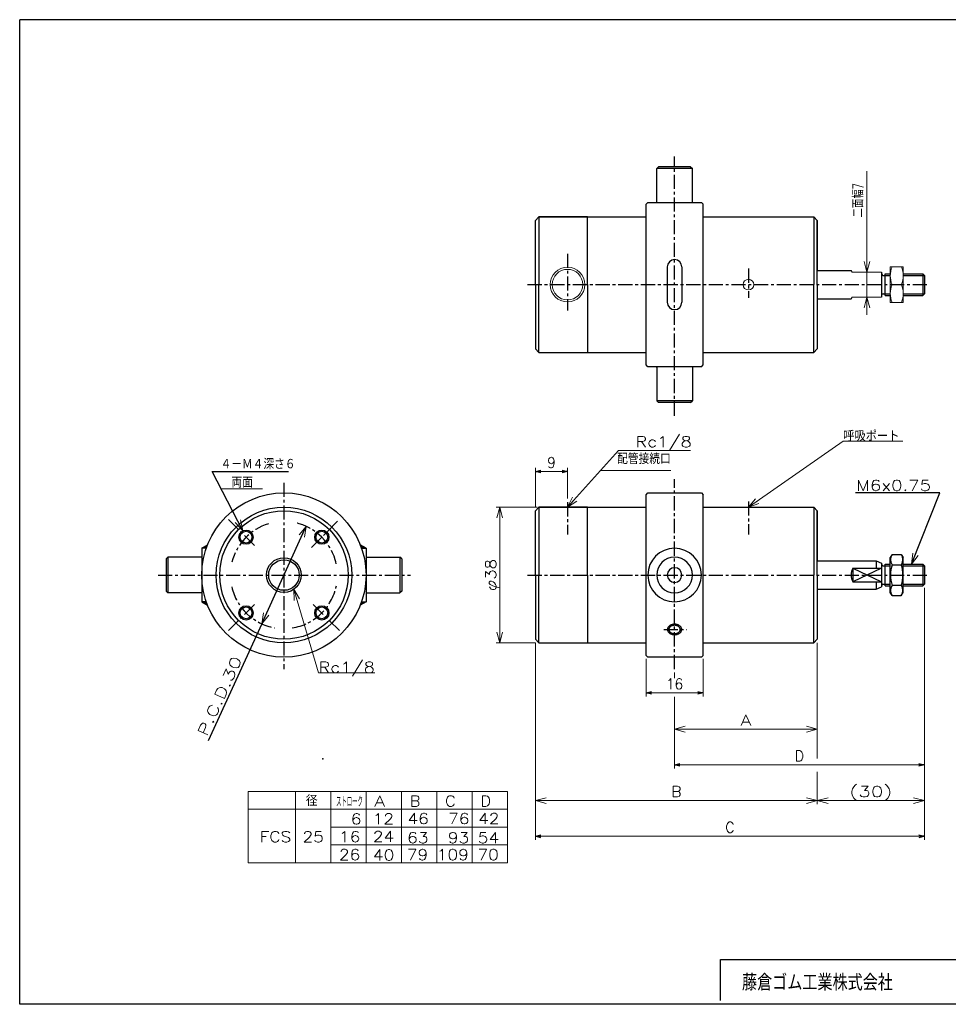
# Model space of a CAD drawing. Header units: millimetres. Extents: x -197 to 197, y -141 to 141.
# Tile 1 of 2: x -197 to 63, y -135 to 141. Entities that reach past the tile are written whole.
import ezdxf
from ezdxf.enums import TextEntityAlignment as Align

# ---------------------------------------------------------------- set-up
doc = ezdxf.new("R2010")
doc.units = ezdxf.units.MM
doc.header["$LTSCALE"] = 0.125
doc.header["$PDSIZE"] = 1
doc.linetypes.add('CENTER', pattern=[50.8, 31.75, -6.35, 6.35, -6.35])
doc.layers.add('Layer0001', color=7, linetype='Continuous')
doc.layers.add('ZUWAKU', color=7, linetype='Continuous')
doc.styles.add('dcStyle0', font='txt.shx', dxfattribs={"width": 0.9375, "bigfont": 'bigfont'})
doc.dimstyles.new('DaDimRotatedStyle', dxfattribs={"dimtxt": 3, "dimasz": 1.500001, "dimexe": 1, "dimexo": 0.5, "dimgap": 1, "dimtad": 3, "dimdsep": 46, "dimtxsty": 'dcStyle0', "dimblk1": 'OPEN30', "dimblk2": 'OPEN30', "dimsah": 1, "dimcen": 0.09, "dimclrd": 4, "dimclre": 4, "dimclrt": 4, "dimadec": 0, "dimazin": 2, "dimtfac": 1, "dimtdec": 4, "dimtmove": 0, "dimatfit": 0, "dimfxl": 1, "dimarcsym": 0})

# ---------------------------------------------------------------- blocks, each defined once
blk = doc.blocks.new('DC_GROUP_Φ25_1')
at = {"color": 4, "linetype": 'Continuous', "lineweight": 18}
for p, q in [((-43.47, 4.47), (-42.06, 7.24)), ((-43.47, 4.47), (-41.46, 6.71)), ((-40.87, 6.17), (-43.47, 4.47))]:
    blk.add_line(p, q, dxfattribs=at)
blk = doc.blocks.new('DC_GROUP_Φ25_2')
at = {"color": 4, "linetype": 'Continuous', "lineweight": 18}
for p, q in [((-129.18, -28.17), (-128.66, -25.11)), ((-129.18, -28.17), (-127.93, -25.44)), ((-127.2, -25.78), (-129.18, -28.17))]:
    blk.add_line(p, q, dxfattribs=at)
blk = doc.blocks.new('DC_GROUP_Φ25_3')
at = {"color": 4, "linetype": 'Continuous', "lineweight": 18}
for p, q in [((-118.68, -3.28), (-116.7, -0.89)), ((-116.7, -0.89), (-117.95, -3.61)), ((-116.7, -0.89), (-117.22, -3.95))]:
    blk.add_line(p, q, dxfattribs=at)
blk = doc.blocks.new('DC_GROUP_Φ25_4')
at = {"color": 4, "linetype": 'Continuous', "lineweight": 18}
for p, q in [((-134.47, -2.15), (-136.57, 0.15)), ((-134.47, -2.15), (-135.85, 0.52)), ((-135.14, 0.89), (-134.47, -2.15))]:
    blk.add_line(p, q, dxfattribs=at)
blk = doc.blocks.new('DC_GROUP_Φ25_5')
at = {"color": 4, "linetype": 'Continuous', "lineweight": 18}
for p, q in [((52.93, -11.53), (53.28, -8.44)), ((52.93, -11.53), (54.03, -8.74)), ((54.78, -9.03), (52.93, -11.53))]:
    blk.add_line(p, q, dxfattribs=at)
blk = doc.blocks.new('DC_GROUP_Φ25_6')
at = {"color": 4, "linetype": 'Continuous', "lineweight": 25}
for radius in [2, 1.65]:
    blk.add_circle((-133.55, -3.92), radius, dxfattribs=at)
blk = doc.blocks.new('DC_GROUP_Φ25_7')
at = {"color": 4, "linetype": 'Continuous', "lineweight": 25}
for radius in [2, 1.65]:
    blk.add_circle((-133.55, -25.13), radius, dxfattribs=at)
blk = doc.blocks.new('DC_GROUP_Φ25_8')
at = {"color": 4, "linetype": 'Continuous', "lineweight": 25}
for radius in [2, 1.65]:
    blk.add_circle((-112.33, -25.13), radius, dxfattribs=at)
blk = doc.blocks.new('DC_GROUP_Φ25_9')
at = {"color": 4, "linetype": 'Continuous', "lineweight": 25}
for radius in [2, 1.65]:
    blk.add_circle((-112.33, -3.92), radius, dxfattribs=at)
blk = doc.blocks.new('DC_GROUP_Φ25_10')
at = {"color": 4, "linetype": 'Continuous', "lineweight": 25}
for p, q in [((47.49, -8.75), (46.99, -9.63)), ((46.99, -19.43), (46.99, -9.63)), ((47.49, -8.75), (50.08, -8.75)), ((50.08, -8.75), (50.59, -9.63)), ((50.59, -19.43), (50.59, -9.63)), ((47.49, -11.64), (50.08, -11.64)), ((47.49, -17.41), (50.08, -17.41)), ((47.49, -20.3), (46.99, -19.43)), ((47.49, -20.3), (50.08, -20.3)), ((50.08, -20.3), (50.59, -19.43))]:
    blk.add_line(p, q, dxfattribs=at)
for centre, radius, start, end in [((49.6, -10.2), 2.56, 145.6111, 214.3889), ((47.97, -10.2), 2.56, 325.6111, 34.3889), ((56.6, -14.53), 9.55, 162.4111, 197.5889), ((40.97, -14.53), 9.55, 342.4111, 17.5889), ((49.6, -18.86), 2.56, 145.6111, 214.3889), ((47.97, -18.86), 2.56, 325.6111, 34.3889)]:
    blk.add_arc(centre, radius, start, end, dxfattribs=at)
blk = doc.blocks.new('DC_GROUP_Φ25_16')
at = {"color": 4, "linetype": 'Continuous', "lineweight": 13}
for p, q in [((50.59, 71.8), (46.99, 71.8)), ((46.99, 71.8), (46.99, 61.8)), ((50.59, 61.8), (50.59, 71.8)), ((47.48, 66.8), (50.09, 66.8)), ((46.99, 61.8), (50.59, 61.8))]:
    blk.add_line(p, q, dxfattribs=at)
for centre, start, end in [((53.46, 69.3), 157.3406, 202.6594), ((44.11, 69.3), 337.3406, 22.6594), ((53.46, 64.3), 157.3406, 202.6594), ((44.11, 64.3), 337.3406, 22.6594)]:
    blk.add_arc(centre, 6.49, start, end, dxfattribs=at)
blk = doc.blocks.new('DC_GROUP_Φ25_18')
at = {"color": 4, "linetype": 'Continuous', "lineweight": 18}
for p, q in [((-62.47, -33.53), (-63.27, -30.53)), ((-61.66, -30.53), (-62.47, -33.53)), ((-62.47, -33.53), (-62.47, -30.53))]:
    blk.add_line(p, q, dxfattribs=at)
blk = doc.blocks.new('DC_GROUP_Φ25_19')
at = {"color": 4, "linetype": 'Continuous', "lineweight": 18}
for p, q in [((-63.27, 1.47), (-62.47, 4.47)), ((-62.47, 4.47), (-61.66, 1.47)), ((-62.47, 4.47), (-62.47, 1.47))]:
    blk.add_line(p, q, dxfattribs=at)
blk = doc.blocks.new('DC_GROUP_Φ25_17')
at = {"color": 4, "linetype": 'Continuous', "lineweight": 13}
for p, q in [((-61.24, 4.47), (-63.47, 4.47)), ((-62.47, -33.53), (-62.47, 4.47)), ((-52.47, 4.47), (-60.34, 4.47)), ((-52.47, -33.53), (-63.47, -33.53))]:
    blk.add_line(p, q, dxfattribs=at)
at = {"linetype": 'Continuous'}
for name in ['DC_GROUP_Φ25_19', 'DC_GROUP_Φ25_18']:
    blk.add_blockref(name, (0, 0), dxfattribs=at)
at = {"color": 4, "style": 'dcStyle0', "width": 0.9375}
blk.add_text('φ38', height=3, rotation=90, dxfattribs=at).set_placement((-63.47, -19.03), (-63.47, -10.03), align=Align.FIT)
blk = doc.blocks.new('DC_GROUP_Φ25_21')
at = {"color": 4, "linetype": 'Continuous', "lineweight": 18}
for p, q in [((-120.09, -21.63), (-120.18, -18.53)), ((-120.18, -18.53), (-118.55, -21.17)), ((-120.18, -18.53), (-119.32, -21.4))]:
    blk.add_line(p, q, dxfattribs=at)
blk = doc.blocks.new('DC_GROUP_Φ25_20')
at = {"color": 4, "linetype": 'Continuous', "lineweight": 13}
for p, q in [((-120.18, -18.53), (-113.23, -41.88)), ((-113.23, -41.88), (-97.5, -41.88))]:
    blk.add_line(p, q, dxfattribs=at)
at = {"linetype": 'Continuous'}
blk.add_blockref('DC_GROUP_Φ25_21', (0, 0), dxfattribs=at)
at = {"color": 4, "style": 'dcStyle0', "width": 1.05}
blk.add_text('Rc1/8', height=3, dxfattribs=at).set_placement((-113.23, -41.88), (-97.48, -41.88), align=Align.FIT)
blk = doc.blocks.new('DC_GROUP_Φ25_23')
at = {"color": 4, "linetype": 'Continuous', "lineweight": 18}
for p, q in [((40.45, 70.3), (39.64, 73.3)), ((41.25, 73.3), (40.45, 70.3)), ((40.45, 70.3), (40.45, 73.3))]:
    blk.add_line(p, q, dxfattribs=at)
blk = doc.blocks.new('DC_GROUP_Φ25_24')
at = {"color": 4, "linetype": 'Continuous', "lineweight": 18}
for p, q in [((39.64, 60.3), (40.45, 63.3)), ((40.45, 63.3), (41.25, 60.3)), ((40.45, 63.3), (40.45, 60.3))]:
    blk.add_line(p, q, dxfattribs=at)
blk = doc.blocks.new('DC_GROUP_Φ25_22')
at = {"color": 4, "linetype": 'Continuous', "lineweight": 13}
for p, q in [((40.45, 98.61), (40.45, 70.3)), ((40.45, 63.3), (40.45, 70.3)), ((40.45, 58.3), (40.45, 63.3))]:
    blk.add_line(p, q, dxfattribs=at)
at = {"linetype": 'Continuous'}
for name in ['DC_GROUP_Φ25_23', 'DC_GROUP_Φ25_24']:
    blk.add_blockref(name, (0, 0), dxfattribs=at)
at = {"color": 4, "style": 'dcStyle0', "width": 0.695652}
blk.add_text('二面幅7', height=3, rotation=90, dxfattribs=at).set_placement((39.45, 85.61), (39.45, 95.21), align=Align.FIT)
blk = doc.blocks.new('DC_GROUP_Φ25_29')
at = {"color": 4, "linetype": 'Continuous', "lineweight": 25}
for p, q in [((-145.82, -7.03), (-145.86, -6.98)), ((-145.4, -7.03), (-145.6, -6.83)), ((-144.97, -7.03), (-145.33, -6.67)), ((-144.65, -6.93), (-145.06, -6.52)), ((-144.54, -6.62), (-144.79, -6.36)), ((-144.42, -6.31), (-144.52, -6.21))]:
    blk.add_line(p, q, dxfattribs=at)
blk = doc.blocks.new('DC_GROUP_Φ25_30')
at = {"color": 4, "linetype": 'Continuous', "lineweight": 25}
for p, q in [((-145.82, -22.03), (-145.86, -22.07)), ((-145.4, -22.03), (-145.6, -22.23)), ((-144.97, -22.03), (-145.33, -22.38)), ((-144.65, -22.13), (-145.06, -22.54)), ((-144.54, -22.44), (-144.79, -22.69)), ((-144.42, -22.75), (-144.52, -22.85))]:
    blk.add_line(p, q, dxfattribs=at)
blk = doc.blocks.new('DC_GROUP_Φ25_31')
at = {"color": 4, "linetype": 'Continuous', "lineweight": 25}
for p, q in [((-101.46, -6.31), (-101.36, -6.21)), ((-101.34, -6.62), (-101.09, -6.36)), ((-101.23, -6.93), (-100.82, -6.52)), ((-100.91, -7.03), (-100.55, -6.67)), ((-100.48, -7.03), (-100.29, -6.83)), ((-100.06, -7.03), (-100.02, -6.98))]:
    blk.add_line(p, q, dxfattribs=at)
blk = doc.blocks.new('DC_GROUP_Φ25_32')
at = {"color": 4, "linetype": 'Continuous', "lineweight": 25}
for p, q in [((-100.91, -22.03), (-100.55, -22.38)), ((-100.48, -22.03), (-100.29, -22.23)), ((-100.06, -22.03), (-100.02, -22.07)), ((-101.46, -22.75), (-101.36, -22.85)), ((-101.34, -22.44), (-101.09, -22.69)), ((-101.23, -22.13), (-100.82, -22.54))]:
    blk.add_line(p, q, dxfattribs=at)
blk = doc.blocks.new('DC_GROUP_Φ25_33')
at = {"color": 4, "linetype": 'Continuous', "lineweight": 25}
for p, q in [((-15.46, -29.64), (-15.47, -29.77)), ((-15.47, -29.77), (-15.46, -29.89)), ((-15.43, -29.51), (-15.46, -29.64)), ((-15.46, -29.89), (-15.43, -30.02)), ((-15.4, -29.39), (-15.43, -29.51)), ((-15.43, -30.02), (-15.4, -30.15)), ((-15.34, -29.26), (-15.4, -29.39)), ((-15.4, -30.15), (-15.34, -30.27)), ((-15.28, -29.15), (-15.34, -29.26)), ((-15.34, -30.27), (-15.28, -30.39)), ((-15.2, -29.03), (-15.28, -29.15)), ((-15.1, -28.92), (-15.2, -29.03)), ((-15, -28.82), (-15.1, -28.92)), ((-14.88, -28.73), (-15, -28.82)), ((-14.75, -28.64), (-14.88, -28.73)), ((-14.61, -28.56), (-14.75, -28.64)), ((-14.47, -28.5), (-14.61, -28.56)), ((-14.31, -28.44), (-14.47, -28.5)), ((-14.15, -28.39), (-14.31, -28.44)), ((-13.98, -28.35), (-14.15, -28.39)), ((-13.81, -28.32), (-13.98, -28.35)), ((-13.64, -28.3), (-13.81, -28.32)), ((-13.47, -28.3), (-13.64, -28.3)), ((-13.29, -28.3), (-13.47, -28.3)), ((-13.12, -28.32), (-13.29, -28.3)), ((-12.95, -28.35), (-13.12, -28.32)), ((-12.78, -28.39), (-12.95, -28.35)), ((-12.62, -28.44), (-12.78, -28.39)), ((-12.47, -28.5), (-12.62, -28.44)), ((-12.32, -28.56), (-12.47, -28.5)), ((-12.18, -28.64), (-12.32, -28.56)), ((-12.05, -28.73), (-12.18, -28.64)), ((-11.93, -28.82), (-12.05, -28.73)), ((-11.83, -28.92), (-11.93, -28.82)), ((-11.73, -29.03), (-11.83, -28.92)), ((-11.65, -29.15), (-11.73, -29.03)), ((-11.59, -29.26), (-11.65, -29.15)), ((-11.65, -30.39), (-11.59, -30.27)), ((-11.53, -29.39), (-11.59, -29.26)), ((-11.59, -30.27), (-11.53, -30.15)), ((-11.5, -29.51), (-11.53, -29.39)), ((-11.53, -30.15), (-11.5, -30.02)), ((-11.47, -29.64), (-11.5, -29.51)), ((-11.5, -30.02), (-11.47, -29.89)), ((-11.47, -29.77), (-11.47, -29.64)), ((-11.47, -29.89), (-11.47, -29.77)), ((-15.28, -30.39), (-15.2, -30.5)), ((-15.2, -30.5), (-15.1, -30.61)), ((-15.1, -30.61), (-15, -30.71)), ((-15, -30.71), (-14.88, -30.8)), ((-14.88, -30.8), (-14.75, -30.89)), ((-14.75, -30.89), (-14.61, -30.97)), ((-14.61, -30.97), (-14.47, -31.04)), ((-14.47, -31.04), (-14.31, -31.1)), ((-14.31, -31.1), (-14.15, -31.15)), ((-14.15, -31.15), (-13.98, -31.18)), ((-13.98, -31.18), (-13.81, -31.21)), ((-13.81, -31.21), (-13.64, -31.23)), ((-13.64, -31.23), (-13.47, -31.23)), ((-13.47, -31.23), (-13.29, -31.23)), ((-13.29, -31.23), (-13.12, -31.21)), ((-13.12, -31.21), (-12.95, -31.18)), ((-12.95, -31.18), (-12.78, -31.15)), ((-12.78, -31.15), (-12.62, -31.1)), ((-12.62, -31.1), (-12.47, -31.04)), ((-12.47, -31.04), (-12.32, -30.97)), ((-12.32, -30.97), (-12.18, -30.89)), ((-12.18, -30.89), (-12.05, -30.8)), ((-12.05, -30.8), (-11.93, -30.71)), ((-11.93, -30.71), (-11.83, -30.61)), ((-11.83, -30.61), (-11.73, -30.5)), ((-11.73, -30.5), (-11.65, -30.39))]:
    blk.add_line(p, q, dxfattribs=at)
blk = doc.blocks.new('DC_GROUP_Φ25_34')
at = {"color": 4, "linetype": 'Continuous', "lineweight": 25}
for p, q in [((-15.06, -29.66), (-15.07, -29.77)), ((-15.07, -29.77), (-15.06, -29.87)), ((-15.04, -29.56), (-15.06, -29.66)), ((-15.06, -29.87), (-15.04, -29.97)), ((-15.01, -29.46), (-15.04, -29.56)), ((-15.04, -29.97), (-15.01, -30.07)), ((-14.97, -29.37), (-15.01, -29.46)), ((-15.01, -30.07), (-14.97, -30.16)), ((-14.92, -29.27), (-14.97, -29.37)), ((-14.97, -30.16), (-14.92, -30.26)), ((-14.85, -29.18), (-14.92, -29.27)), ((-14.92, -30.26), (-14.85, -30.35)), ((-14.78, -29.1), (-14.85, -29.18)), ((-14.69, -29.02), (-14.78, -29.1)), ((-14.6, -28.94), (-14.69, -29.02)), ((-14.49, -28.87), (-14.6, -28.94)), ((-14.38, -28.81), (-14.49, -28.87)), ((-14.27, -28.76), (-14.38, -28.81)), ((-14.14, -28.71), (-14.27, -28.76)), ((-14.01, -28.67), (-14.14, -28.71)), ((-13.88, -28.64), (-14.01, -28.67)), ((-13.74, -28.62), (-13.88, -28.64)), ((-13.6, -28.61), (-13.74, -28.62)), ((-13.47, -28.6), (-13.6, -28.61)), ((-13.33, -28.61), (-13.47, -28.6)), ((-13.19, -28.62), (-13.33, -28.61)), ((-13.05, -28.64), (-13.19, -28.62)), ((-12.92, -28.67), (-13.05, -28.64)), ((-12.79, -28.71), (-12.92, -28.67)), ((-12.67, -28.76), (-12.79, -28.71)), ((-12.55, -28.81), (-12.67, -28.76)), ((-12.44, -28.87), (-12.55, -28.81)), ((-12.33, -28.94), (-12.44, -28.87)), ((-12.24, -29.02), (-12.33, -28.94)), ((-12.15, -29.1), (-12.24, -29.02)), ((-12.08, -29.18), (-12.15, -29.1)), ((-12.02, -29.27), (-12.08, -29.18)), ((-12.08, -30.35), (-12.02, -30.26)), ((-11.96, -29.37), (-12.02, -29.27)), ((-12.02, -30.26), (-11.96, -30.16)), ((-11.92, -29.46), (-11.96, -29.37)), ((-11.96, -30.16), (-11.92, -30.07)), ((-11.89, -29.56), (-11.92, -29.46)), ((-11.92, -30.07), (-11.89, -29.97)), ((-11.87, -29.66), (-11.89, -29.56)), ((-11.89, -29.97), (-11.87, -29.87)), ((-11.87, -29.77), (-11.87, -29.66)), ((-11.87, -29.87), (-11.87, -29.77)), ((-14.85, -30.35), (-14.78, -30.43)), ((-14.78, -30.43), (-14.69, -30.52)), ((-14.69, -30.52), (-14.6, -30.59)), ((-14.6, -30.59), (-14.49, -30.66)), ((-14.49, -30.66), (-14.38, -30.72)), ((-14.38, -30.72), (-14.27, -30.78)), ((-14.27, -30.78), (-14.14, -30.82)), ((-14.14, -30.82), (-14.01, -30.86)), ((-14.01, -30.86), (-13.88, -30.89)), ((-13.88, -30.89), (-13.74, -30.91)), ((-13.74, -30.91), (-13.6, -30.93)), ((-13.6, -30.93), (-13.47, -30.93)), ((-13.47, -30.93), (-13.33, -30.93)), ((-13.33, -30.93), (-13.19, -30.91)), ((-13.19, -30.91), (-13.05, -30.89)), ((-13.05, -30.89), (-12.92, -30.86)), ((-12.92, -30.86), (-12.79, -30.82)), ((-12.79, -30.82), (-12.67, -30.78)), ((-12.67, -30.78), (-12.55, -30.72)), ((-12.55, -30.72), (-12.44, -30.66)), ((-12.44, -30.66), (-12.33, -30.59)), ((-12.33, -30.59), (-12.24, -30.52)), ((-12.24, -30.52), (-12.15, -30.43)), ((-12.15, -30.43), (-12.08, -30.35))]:
    blk.add_line(p, q, dxfattribs=at)
blk = doc.blocks.new('DC_GROUP_Φ25_36')
at = {"color": 4, "linetype": 'Continuous', "lineweight": 18}
for p, q in [((7.23, 4.47), (9.24, 6.84)), ((7.23, 4.47), (9.7, 6.18)), ((10.16, 5.52), (7.23, 4.47))]:
    blk.add_line(p, q, dxfattribs=at)
blk = doc.blocks.new('DC_GROUP_Φ25_35')
at = {"color": 4, "linetype": 'Continuous', "lineweight": 13}
for p, q in [((7.23, 4.47), (33.8, 22.93)), ((33.8, 22.93), (50.47, 22.93))]:
    blk.add_line(p, q, dxfattribs=at)
at = {"linetype": 'Continuous'}
blk.add_blockref('DC_GROUP_Φ25_36', (0, 0), dxfattribs=at)
at = {"color": 4, "style": 'dcStyle0', "width": 0.875}
blk.add_text('呼吸ポート', height=3, dxfattribs=at).set_placement((33.8, 22.93), (49.55, 22.93), align=Align.FIT)
blk = doc.blocks.new('DC_GROUP_Φ25_38')
at = {"color": 4, "linetype": 'Continuous', "lineweight": 18}
for p, q in [((-13.47, -57.69), (-10.47, -56.89)), ((-10.47, -58.49), (-13.47, -57.69)), ((-13.47, -57.69), (-10.47, -57.69))]:
    blk.add_line(p, q, dxfattribs=at)
blk = doc.blocks.new('DC_GROUP_Φ25_39')
at = {"color": 4, "linetype": 'Continuous', "lineweight": 18}
for p, q in [((23.53, -56.89), (26.53, -57.69)), ((26.53, -57.69), (23.53, -58.49)), ((26.53, -57.69), (23.53, -57.69))]:
    blk.add_line(p, q, dxfattribs=at)
blk = doc.blocks.new('DC_GROUP_Φ25_37')
at = {"color": 4, "linetype": 'Continuous', "lineweight": 13}
for p, q in [((26.53, -33.53), (26.53, -58.69)), ((-13.47, -41.86), (-13.47, -43.38)), ((-13.47, -48.66), (-13.47, -58.69)), ((-13.47, -57.69), (26.53, -57.69))]:
    blk.add_line(p, q, dxfattribs=at)
at = {"linetype": 'Continuous'}
for name in ['DC_GROUP_Φ25_38', 'DC_GROUP_Φ25_39']:
    blk.add_blockref(name, (0, 0), dxfattribs=at)
at = {"color": 4, "style": 'dcStyle0'}
blk.add_text('A', height=3, dxfattribs=at).set_placement((5.03, -56.69), (8.03, -56.69), align=Align.FIT)
blk = doc.blocks.new('DC_GROUP_Φ25_41')
at = {"color": 4, "linetype": 'Continuous', "lineweight": 18}
for p, q in [((-52.47, -77.69), (-49.47, -76.89)), ((-49.47, -78.49), (-52.47, -77.69)), ((-52.47, -77.69), (-49.47, -77.69))]:
    blk.add_line(p, q, dxfattribs=at)
blk = doc.blocks.new('DC_GROUP_Φ25_42')
at = {"color": 4, "linetype": 'Continuous', "lineweight": 18}
for p, q in [((23.53, -76.89), (26.53, -77.69)), ((26.53, -77.69), (23.53, -78.49)), ((26.53, -77.69), (23.53, -77.69))]:
    blk.add_line(p, q, dxfattribs=at)
blk = doc.blocks.new('DC_GROUP_Φ25_43')
at = {"color": 4, "linetype": 'Continuous', "lineweight": 18}
for p, q in [((26.53, -77.69), (29.53, -76.89)), ((29.53, -78.49), (26.53, -77.69)), ((26.53, -77.69), (29.53, -77.69))]:
    blk.add_line(p, q, dxfattribs=at)
blk = doc.blocks.new('DC_GROUP_Φ25_44')
at = {"color": 4, "linetype": 'Continuous', "lineweight": 18}
for p, q in [((53.53, -76.89), (56.53, -77.69)), ((56.53, -77.69), (53.53, -78.49)), ((56.53, -77.69), (53.53, -77.69))]:
    blk.add_line(p, q, dxfattribs=at)
blk = doc.blocks.new('DC_GROUP_Φ25_40')
at = {"color": 4, "linetype": 'Continuous', "lineweight": 13}
for p, q in [((56.53, -18.12), (56.53, -78.69)), ((-52.47, -33.53), (-52.47, -78.69)), ((26.53, -33.53), (26.53, -65.88)), ((26.53, -69.69), (26.53, -78.69)), ((-52.47, -77.69), (26.53, -77.69)), ((26.53, -77.69), (56.53, -77.69))]:
    blk.add_line(p, q, dxfattribs=at)
at = {"linetype": 'Continuous'}
for name in ['DC_GROUP_Φ25_41', 'DC_GROUP_Φ25_42', 'DC_GROUP_Φ25_43', 'DC_GROUP_Φ25_44']:
    blk.add_blockref(name, (0, 0), dxfattribs=at)
at = {"color": 4, "style": 'dcStyle0'}
for s, p, p2 in [('B', (-14.47, -76.69), (-11.47, -76.69)), ('(30)', (35.53, -76.69), (47.53, -76.69))]:
    blk.add_text(s, height=3, dxfattribs=at).set_placement(p, p2, align=Align.FIT)
blk = doc.blocks.new('_OPEN30')
at = {"color": 0, "linetype": 'ByBlock', "lineweight": -2}
for p, q in [((-1, 0.267949), (0, 0)), ((0, 0), (-1, -0.267949)), ((0, 0), (-1, 0))]:
    blk.add_line(p, q, dxfattribs=at)
blk = doc.blocks.new('*D51')
at = {"color": 4, "linetype": 'Continuous', "lineweight": 13}
for p, q in [((-52.47, 4.47), (-52.47, 15.47)), ((-52.47, 14.47), (-43.47, 14.47)), ((-43.47, 6.87), (-43.47, 15.47))]:
    blk.add_line(p, q, dxfattribs=at)
at = {"color": 4, "xscale": 1.500001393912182, "yscale": 1.499994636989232}
for p, rotation in [((-52.47, 14.47), 180), ((-43.47, 14.47), 360)]:
    blk.add_blockref('_OPEN30', p, dxfattribs=dict(at, rotation=rotation))
at = {"color": 4, "insert": (-47.97, 15.47), "char_height": 3, "width": 6.5625, "attachment_point": 8, "style": 'dcStyle0'}
blk.add_mtext('\\T1.00;9', dxfattribs=at)
blk = doc.blocks.new('*D52')
at = {"color": 4, "linetype": 'Continuous', "lineweight": 13}
for p, q in [((-21.47, -38.03), (-21.47, -48.53)), ((-5.47, -38.03), (-5.47, -48.53)), ((-21.47, -47.53), (-5.47, -47.53))]:
    blk.add_line(p, q, dxfattribs=at)
at = {"color": 4, "xscale": 1.500001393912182, "yscale": 1.499994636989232}
for p, rotation in [((-21.47, -47.53), 180), ((-5.47, -47.53), 360)]:
    blk.add_blockref('_OPEN30', p, dxfattribs=dict(at, rotation=rotation))
at = {"color": 4, "insert": (-13.47, -46.53), "char_height": 3, "width": 9.375, "attachment_point": 8, "style": 'dcStyle0'}
blk.add_mtext('\\T1.00;16', dxfattribs=at)
blk = doc.blocks.new('*D53')
at = {"color": 4, "linetype": 'Continuous', "lineweight": 13}
for p, q in [((56.53, -18.12), (56.53, -68.69)), ((-13.47, -48.66), (-13.47, -68.69)), ((-13.47, -67.69), (56.53, -67.69))]:
    blk.add_line(p, q, dxfattribs=at)
at = {"color": 4, "xscale": 1.500001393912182, "yscale": 1.499994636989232}
for p, rotation in [((-13.47, -67.69), 180), ((56.53, -67.69), 360)]:
    blk.add_blockref('_OPEN30', p, dxfattribs=dict(at, rotation=rotation))
at = {"color": 4, "insert": (21.53, -66.69), "char_height": 3, "width": 6.5625, "attachment_point": 8, "style": 'dcStyle0'}
blk.add_mtext('\\T1.00;D', dxfattribs=at)
blk = doc.blocks.new('*D54')
at = {"color": 4, "linetype": 'Continuous', "lineweight": 13}
for p, q in [((56.53, -18.12), (56.53, -88.69)), ((-52.47, -33.53), (-52.47, -88.69)), ((-52.47, -87.69), (56.53, -87.69))]:
    blk.add_line(p, q, dxfattribs=at)
at = {"color": 4, "xscale": 1.500001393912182, "yscale": 1.499994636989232}
for p, rotation in [((-52.47, -87.69), 180), ((56.53, -87.69), 360)]:
    blk.add_blockref('_OPEN30', p, dxfattribs=dict(at, rotation=rotation))
at = {"color": 4, "insert": (2.03, -86.69), "char_height": 3, "width": 6.5625, "attachment_point": 8, "style": 'dcStyle0'}
blk.add_mtext('\\T1.00;C', dxfattribs=at)

msp = doc.modelspace()

# ---------------------------------------------------------------- linework, layer by layer
at = {"color": 4, "linetype": 'CENTER', "lineweight": 25}
for p, q in [((-13.465, 30.101), (-13.465, 102.662)), ((-43.465, 75.445), (-43.465, 59.554)), ((7.235, 71.309), (7.235, 63.09)), ((-54.665, 66.803), (57.774, 66.803)), ((-122.94, 11.311), (-122.94, -40.917)), ((-13.465, -40.861), (-13.465, 12.304)), ((-43.465, 5.868), (-43.465, -3.209)), ((7.235, 6.067), (7.235, -3.209)), ((-138.497, 1.029), (-130.842, -6.627)), ((-115.195, -6.782), (-107.384, 1.029)), ((-158.208, -14.528), (-87.499, -14.528)), ((-54.665, -14.528), (57.774, -14.528)), ((-138.497, -30.084), (-130.943, -22.531)), ((-114.714, -22.755), (-107.384, -30.084)), ((-16.523, -29.766), (-10.144, -29.766))]:
    msp.add_line(p, q, dxfattribs=at)
at = {"color": 4, "linetype": 'Continuous', "lineweight": 25}
for p, q in [((-17.965, 99.803), (-18.465, 99.303)), ((-18.465, 90.003), (-18.465, 99.303)), ((-8.465, 99.303), (-18.465, 99.303)), ((-8.965, 99.803), (-17.965, 99.803)), ((-8.965, 99.803), (-8.465, 99.303)), ((-8.465, 89.803), (-8.465, 99.303)), ((-21.465, 89.303), (-20.965, 89.803)), ((-21.465, 44.303), (-21.465, 89.303)), ((-20.965, 89.803), (-5.965, 89.803)), ((-5.965, 89.803), (-5.465, 89.303)), ((-5.465, 44.303), (-5.465, 89.303)), ((-51.465, 85.803), (-52.465, 84.803)), ((-51.465, 85.803), (-52.465, 84.803)), ((-37.865, 85.803), (-51.465, 85.803)), ((-51.465, 85.803), (-37.865, 85.803)), ((-51.465, 85.803), (-51.465, 66.803)), ((-37.865, 66.803), (-37.865, 85.803)), ((-37.865, 85.803), (-21.465, 85.803)), ((-5.465, 85.803), (25.535, 85.803)), ((25.535, 85.803), (26.535, 84.803)), ((26.535, 84.803), (25.535, 85.803)), ((25.535, 85.803), (25.535, 66.803)), ((-52.465, 66.803), (-52.465, 84.803)), ((-52.465, 66.803), (-52.465, 84.803)), ((26.535, 84.803), (26.535, 70.803)), ((26.535, 66.803), (26.535, 84.803)), ((-15.515, 71.753), (-15.515, 61.853)), ((-11.415, 71.753), (-11.415, 61.853)), ((26.535, 70.803), (36.033, 70.803)), ((44.535, 70.303), (44.535, 63.303)), ((45.035, 69.398), (45.535, 69.398)), ((45.535, 63.803), (45.535, 69.803)), ((45.535, 69.803), (46.986, 69.803)), ((45.535, 69.398), (46.986, 69.398)), ((50.586, 69.803), (56.13, 69.803)), ((50.586, 69.398), (56.535, 69.398)), ((56.535, 69.398), (56.13, 69.803)), ((56.13, 69.803), (56.13, 63.803)), ((56.535, 69.398), (56.535, 64.208)), ((-52.465, 66.803), (-52.465, 48.803)), ((-51.465, 47.803), (-51.465, 66.803)), ((-37.865, 66.803), (-37.865, 47.803)), ((25.535, 47.803), (25.535, 66.803)), ((26.535, 66.803), (26.535, 48.803)), ((45.035, 64.208), (45.535, 64.208)), ((45.535, 64.208), (46.986, 64.208)), ((45.535, 63.803), (46.986, 63.803)), ((50.586, 64.208), (56.535, 64.208)), ((50.586, 63.803), (56.13, 63.803)), ((56.535, 64.208), (56.13, 63.803)), ((26.535, 62.803), (36.033, 62.803)), ((-51.465, 47.803), (-52.465, 48.803)), ((-51.465, 47.803), (-37.865, 47.803)), ((-37.865, 47.803), (-21.465, 47.803)), ((-5.465, 47.803), (25.535, 47.803)), ((26.535, 48.803), (25.535, 47.803)), ((-20.965, 43.803), (-21.465, 44.303)), ((-5.965, 43.803), (-5.465, 44.303)), ((-5.965, 43.803), (-20.965, 43.803)), ((-5.965, 43.803), (-20.965, 43.803)), ((-18.465, 43.603), (-18.465, 34.303)), ((-8.465, 43.803), (-8.465, 34.303)), ((-17.965, 33.803), (-18.465, 34.303)), ((-8.465, 34.303), (-18.465, 34.303)), ((-8.965, 33.803), (-17.965, 33.803)), ((-8.965, 33.803), (-8.465, 34.303)), ((-143.101, 14.472), (-121.63, 14.472)), ((-134.469, -2.146), (-143.101, 14.472)), ((-21.465, 7.972), (-20.965, 8.472)), ((-20.965, 8.472), (-5.965, 8.472)), ((-5.965, 8.472), (-5.465, 7.972)), ((60.832, 8.472), (37.238, 8.472)), ((52.928, -11.528), (60.832, 8.472)), ((-21.465, -37.028), (-21.465, 7.972)), ((-5.465, -37.028), (-5.465, 7.972)), ((-51.465, 4.472), (-52.465, 3.472)), ((-51.465, 4.472), (-52.465, 3.472)), ((-52.465, -14.528), (-52.465, 3.472)), ((-52.465, -14.528), (-52.465, 3.472)), ((-37.865, 4.472), (-51.465, 4.472)), ((-51.465, 4.472), (-37.865, 4.472)), ((-51.465, 4.472), (-51.465, -14.528)), ((-37.865, -14.528), (-37.865, 4.472)), ((-37.865, 4.472), (-21.465, 4.472)), ((-5.465, 4.472), (25.535, 4.472)), ((25.535, 4.472), (26.535, 3.472)), ((26.535, 3.472), (25.535, 4.472)), ((25.535, 4.472), (25.535, -14.528)), ((26.535, 3.472), (26.535, -10.528)), ((26.535, -14.528), (26.535, 3.472)), ((-129.176, -28.17), (-116.705, -0.885)), ((-145.94, -7.028), (-144.343, -6.105)), ((-145.94, -7.028), (-145.94, -22.028)), ((-144.683, -7.028), (-145.94, -7.028)), ((-99.94, -7.028), (-101.538, -6.105)), ((-101.198, -7.028), (-99.94, -7.028)), ((-99.94, -7.028), (-99.94, -22.028)), ((-155.94, -10.028), (-155.44, -9.528)), ((-155.94, -10.028), (-155.94, -19.028)), ((-145.94, -9.528), (-155.44, -9.528)), ((-155.44, -9.528), (-155.44, -19.528)), ((-99.94, -9.528), (-90.44, -9.528)), ((-89.94, -10.028), (-90.44, -9.528)), ((-90.44, -9.528), (-90.44, -19.528)), ((-89.94, -10.028), (-89.94, -19.028)), ((26.535, -10.528), (43.035, -10.528)), ((43.035, -10.528), (43.035, -12.588)), ((43.035, -10.528), (44.535, -11.227)), ((36.535, -12.588), (36.535, -16.468)), ((36.535, -12.588), (44.535, -12.588)), ((36.535, -12.588), (44.535, -16.468)), ((44.535, -12.588), (36.535, -16.468)), ((44.535, -11.227), (44.535, -17.828)), ((45.035, -11.933), (45.535, -11.933)), ((45.535, -17.528), (45.535, -11.528)), ((45.535, -11.528), (46.986, -11.528)), ((45.535, -11.933), (46.986, -11.933)), ((50.586, -11.528), (56.13, -11.528)), ((50.586, -11.933), (56.535, -11.933)), ((56.535, -11.933), (56.13, -11.528)), ((56.13, -11.528), (56.13, -17.528)), ((56.535, -11.933), (56.535, -17.123)), ((-52.465, -14.528), (-52.465, -32.528)), ((-51.465, -33.528), (-51.465, -14.528)), ((-37.865, -14.528), (-37.865, -33.528)), ((25.535, -33.528), (25.535, -14.528)), ((26.535, -14.528), (26.535, -32.528)), ((36.535, -16.468), (44.535, -16.468)), ((43.035, -16.468), (43.035, -18.528)), ((-155.94, -19.028), (-155.44, -19.528)), ((-89.94, -19.028), (-90.44, -19.528)), ((26.535, -18.528), (43.035, -18.528)), ((43.035, -18.528), (44.535, -17.828)), ((45.035, -17.123), (45.535, -17.123)), ((45.535, -17.123), (46.986, -17.123)), ((45.535, -17.528), (46.986, -17.528)), ((50.586, -17.123), (56.535, -17.123)), ((50.586, -17.528), (56.13, -17.528)), ((56.535, -17.123), (56.13, -17.528)), ((-145.94, -19.528), (-155.44, -19.528)), ((-144.683, -22.028), (-145.94, -22.028)), ((-145.94, -22.028), (-144.343, -22.95)), ((-99.94, -22.028), (-101.538, -22.95)), ((-101.198, -22.028), (-99.94, -22.028)), ((-99.74, -19.528), (-90.44, -19.528)), ((-129.176, -28.17), (-144.179, -60.995)), ((-51.465, -33.528), (-52.465, -32.528)), ((26.535, -32.528), (25.535, -33.528)), ((-51.465, -33.528), (-37.865, -33.528)), ((-37.865, -33.528), (-21.465, -33.528)), ((-5.465, -33.528), (25.535, -33.528)), ((-20.965, -37.528), (-21.465, -37.028)), ((-5.965, -37.528), (-20.965, -37.528)), ((-5.965, -37.528), (-5.465, -37.028))]:
    msp.add_line(p, q, dxfattribs=at)
at = {"color": 4, "linetype": 'Continuous', "lineweight": 13}
for p, q in [((36.284, 70.303), (36.033, 70.803)), ((36.284, 70.303), (44.535, 70.303)), ((46.986, 64.208), (46.986, 69.398)), ((36.033, 62.803), (36.294, 63.323)), ((36.294, 63.303), (44.535, 63.303)), ((-43.465, 4.472), (-29.222, 20.389)), ((-29.222, 20.389), (-9.016, 20.389)), ((-14.494, 14.752), (-34.266, 14.752)), ((-128.934, 9.584), (-140.562, 9.584)), ((-63.465, 4.472), (-51.965, 4.472)), ((-132.929, -75.125), (-60.326, -75.125)), ((-132.929, -75.125), (-132.929, -95.125)), ((-119.719, -75.125), (-119.719, -95.125)), ((-109.82, -75.125), (-109.82, -95.125)), ((-99.921, -75.125), (-99.921, -95.125)), ((-90.022, -75.125), (-90.022, -95.125)), ((-80.124, -75.125), (-80.124, -95.125)), ((-70.225, -75.125), (-70.225, -95.125)), ((-60.326, -75.125), (-60.326, -95.125)), ((-132.929, -80.125), (-60.326, -80.125)), ((-109.82, -85.125), (-60.326, -85.125)), ((-109.797, -90.125), (-60.326, -90.125)), ((-132.929, -95.125), (-60.326, -95.125))]:
    msp.add_line(p, q, dxfattribs=at)
for centre, radius in [((-43.465, 66.803), 4.862), ((-43.465, 66.803), 4.281), ((7.235, 66.803), 1.5)]:
    msp.add_circle(centre, radius, dxfattribs=at)
at = {"color": 4, "linetype": 'Continuous', "lineweight": 25}
for radius in [23, 19, 19, 18, 4.86, 4.28]:
    msp.add_circle((-122.94, -14.528), radius, dxfattribs=at)
for centre, radius, start, end in [((-18.665, 90.003), 0.2, 270, 0), ((-13.465, 71.753), 2.05, 0, 180), ((45.035, 69.898), 0.5, 190.75797, 270), ((45.035, 63.708), 0.5, 90, 169.24203), ((-13.465, 61.853), 2.05, 180, 0), ((-18.665, 43.603), 0.2, 0, 90), ((-13.465, -14.528), 7.5, 0, 180), ((-13.465, -14.528), 5, 0, 180), ((-13.465, -14.528), 2.05, 360, 180), ((40.033, -14.528), 4, 150.98753, 209.01247), ((45.035, -11.433), 0.5, 180, 270), ((-13.465, -14.528), 7.5, 180, 0), ((-13.465, -14.528), 5, 180, 0), ((-13.465, -14.528), 2.05, 180, 0), ((45.035, -17.623), 0.5, 90, 180), ((-99.74, -19.728), 0.2, 90, 180)]:
    msp.add_arc(centre, radius, start, end, dxfattribs=at)
at = {"color": 4, "linetype": 'CENTER', "lineweight": 25}
for start, end in [(12.14306, 77.59356), (106.93866, 166.17225), (192.67969, 259.93656), (278.83855, 348.23082)]:
    msp.add_arc((-122.94, -14.528), 15, start, end, dxfattribs=at)
at = {"color": 4, "linetype": 'Continuous'}
msp.add_point((-112.059, -66.035), dxfattribs=at)
at = {"layer": 'Layer0001', "color": 4, "linetype": 'Continuous'}
msp.add_point((-112.059, -66.035), dxfattribs=at)
at = {"layer": 'ZUWAKU', "color": 5, "linetype": 'Continuous', "lineweight": 25}
for p, q in [((-197, -134.75), (-197, 141)), ((191, 141), (-197, 141)), ((197, -134.75), (-197, -134.75))]:
    msp.add_line(p, q, dxfattribs=at)
at = {"layer": 'ZUWAKU', "color": 4, "linetype": 'Continuous', "lineweight": 25}
for p, q in [((-0.588, -122.239), (190.412, -122.239)), ((-0.588, -133.703), (-0.588, -122.239))]:
    msp.add_line(p, q, dxfattribs=at)

# ---------------------------------------------------------------- block references
at = {"linetype": 'Continuous'}
for name in ['DC_GROUP_Φ25_22', 'DC_GROUP_Φ25_16', 'DC_GROUP_Φ25_35', 'DC_GROUP_Φ25_1', 'DC_GROUP_Φ25_17', 'DC_GROUP_Φ25_4', 'DC_GROUP_Φ25_6', 'DC_GROUP_Φ25_3', 'DC_GROUP_Φ25_9', 'DC_GROUP_Φ25_29', 'DC_GROUP_Φ25_31', 'DC_GROUP_Φ25_10', 'DC_GROUP_Φ25_5', 'DC_GROUP_Φ25_20', 'DC_GROUP_Φ25_40', 'DC_GROUP_Φ25_30', 'DC_GROUP_Φ25_32', 'DC_GROUP_Φ25_7', 'DC_GROUP_Φ25_8', 'DC_GROUP_Φ25_2', 'DC_GROUP_Φ25_33', 'DC_GROUP_Φ25_34', 'DC_GROUP_Φ25_37']:
    msp.add_blockref(name, (0, 0), dxfattribs=at)

# ---------------------------------------------------------------- texts
at = {"color": 4, "style": 'dcStyle0'}
for s, width, p, p2 in [('Rc1/8', 1.05, (-24.422, 21.312), (-8.672, 21.312)), ('配管接続口', 0.833333, (-29.547, 16.556), (-14.547, 16.556)), ('４－Ｍ４深さ６', 0.833333, (-140.701, 15.072), (-119.701, 15.072)), ('両面', 0.833333, (-137.627, 9.959), (-131.627, 9.959)), ('   径', 0.952381, (-125.506, -79.208), (-113.506, -79.208)), ('ストローク', 0.416667, (-108.321, -79.459), (-100.821, -79.459))]:
    msp.add_text(s, height=3, dxfattribs=dict(at, width=width)).set_placement(p, p2, align=Align.FIT)
for s, p, p2 in [('M6x0.75', (37.432, 9.072), (58.432, 9.072)), ('A', (-97.594, -79.336), (-94.594, -79.336)), ('B', (-87.695, -79.336), (-84.695, -79.336)), ('C', (-77.797, -79.336), (-74.797, -79.336)), ('D', (-67.898, -79.336), (-64.898, -79.336)), ('6', (-104.199, -84.336), (-101.199, -84.336)), ('12', (-98.094, -84.336), (-92.094, -84.336)), ('46', (-88.337, -84.229), (-82.337, -84.229)), ('76', (-76.938, -84.229), (-70.938, -84.229)), ('42', (-68.539, -84.229), (-62.539, -84.229)), ('FCS 25', (-129.747, -89.336), (-111.747, -89.336)), ('16', (-107.52, -89.336), (-101.52, -89.336)), ('24', (-98.038, -89.263), (-92.038, -89.263)), ('63', (-88.422, -89.588), (-82.422, -89.588)), ('93', (-77.023, -89.588), (-71.023, -89.588)), ('54', (-68.624, -89.588), (-62.624, -89.588)), ('26', (-107.546, -94.336), (-101.546, -94.336)), ('40', (-97.99, -94.436), (-91.99, -94.436)), ('79', (-88.519, -94.336), (-82.519, -94.336)), ('109', (-80.121, -94.336), (-71.121, -94.336)), ('70', (-68.722, -94.336), (-62.722, -94.336))]:
    msp.add_text(s, height=3, dxfattribs=at).set_placement(p, p2, align=Align.FIT)
msp.add_text('P.C.D.30', height=3, rotation=65.43669, dxfattribs=at).set_placement((-144.569, -59.968), (-134.592, -38.14), align=Align.FIT)
at = {"layer": 'ZUWAKU', "color": 4, "style": 'dcStyle0', "width": 0.783333}
msp.add_text('藤倉ゴム工業株式会社', height=4.5, dxfattribs=at).set_placement((5.424, -130.896), (47.724, -130.896), align=Align.FIT)

# ---------------------------------------------------------------- dimensions: what is measured, and where the dimension line sits
at = {"linetype": 'Continuous', "lineweight": 13}
for base, p1, p2, picture, middle in [((-43.465, 14.472), (-52.465, 3.972), (-43.465, 6.368), '*D51', (-47.965, 14.472)), ((-5.465, -47.528), (-21.465, -37.528), (-5.465, -37.528), '*D52', (-13.465, -47.528))]:
    dim = msp.add_linear_dim(base=base, p1=p1, p2=p2, dimstyle='DaDimRotatedStyle', override={"dimtxt": 3, "dimasz": 1.500001, "dimexe": 1, "dimexo": 0.5, "dimgap": 1, "dimtad": 3, "dimtih": 0, "dimtoh": 0, "dimdec": 2, "dimzin": 8, "dimtxsty": 'dcStyle0', "dimblk1": 'OPEN30', "dimblk2": 'OPEN30', "dimsah": 1, "dimclrd": 4, "dimclre": 4, "dimclrt": 4, "dimazin": 2, "dimtofl": 1, "dimatfit": 0, "dimtolj": 0, "dimtzin": 8}, dxfattribs=at)
    dim.commit()
    dim.dimension.update_dxf_attribs({"geometry": picture, "text_midpoint": middle})
for base, p1, text, picture, middle in [((56.535, -87.691), (-52.465, -33.028), 'C', '*D54', (2.035, -87.691)), ((56.535, -67.691), (-13.465, -48.158), 'D', '*D53', (21.535, -67.691))]:
    dim = msp.add_linear_dim(base=base, p1=p1, p2=(56.535, -17.623), text=text, dimstyle='DaDimRotatedStyle', override={"dimtxt": 3, "dimasz": 1.500001, "dimexe": 1, "dimexo": 0.5, "dimgap": 1, "dimtad": 3, "dimtih": 0, "dimtoh": 0, "dimdec": 2, "dimzin": 8, "dimtxsty": 'dcStyle0', "dimblk1": 'OPEN30', "dimblk2": 'OPEN30', "dimsah": 1, "dimclrd": 4, "dimclre": 4, "dimclrt": 4, "dimazin": 2, "dimtofl": 1, "dimatfit": 0, "dimtolj": 0, "dimtzin": 8}, dxfattribs=at)
    dim.commit()
    dim.dimension.update_dxf_attribs({"geometry": picture, "text_midpoint": middle})

doc.saveas('drawing.dxf')
